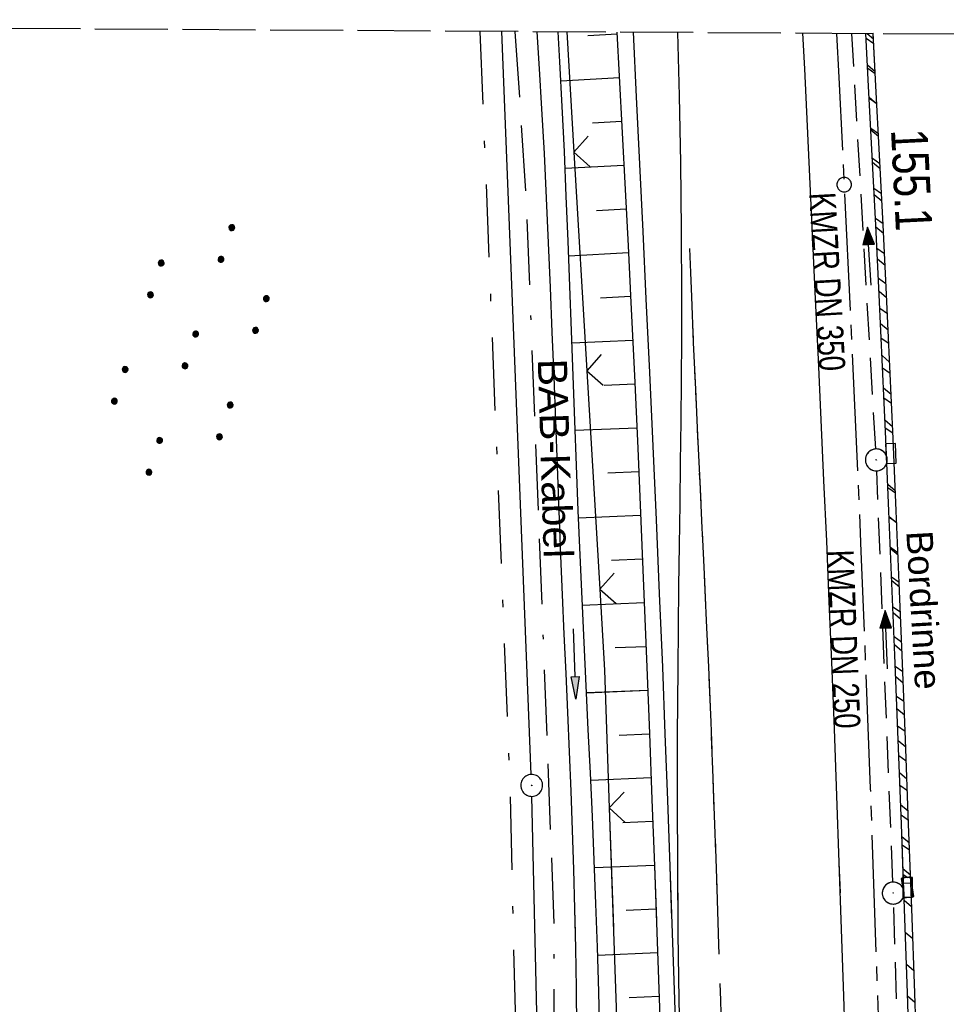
# Model space of a CAD drawing. Extents: x 511022 to 511316, y 469476 to 470403.
# Tile 19 of 21: x 511131 to 511195, y 470335 to 470403. Entities that reach past the tile are written whole.
import ezdxf
from ezdxf.enums import TextEntityAlignment as Align

# ---------------------------------------------------------------- set-up
doc = ezdxf.new("R2010")
doc.units = 0
doc.header["$LTSCALE"] = 10
doc.header["$MEASUREMENT"] = 0
for name, pattern in [('ACAD_ISO16W100', [73, 15, -6.5, 15, -6.5, 15, -7, 1, -7]), ('ACHSE', [5.5, 4, -0.5, 0.5, -0.5]), ('AUSGEZOGEN', [0]), ('LT00', [0]), ('LT05', [0.7, 0.5, -0.2]), ('LT08', [0.42, 0.2, -0.1, 0.02, -0.1]), ('LT14', [0.6, 0.5, -0.1]), ('STRICHLINIE2', [0.375, 0.25, -0.125])]:
    doc.linetypes.add(name, pattern=pattern)
doc.layers.get('0').update_dxf_attribs({"linetype": 'LT00'})
for name, color, linetype in [('-AX-020', 250, 'ACHSE'), ('-Halt-Pfeil', 4, 'LT00'), ('-Haltung', 182, 'STRICHLINIE2'), ('-Haltungsbeschriftung', 182, 'LT00'), ('-ST-20-1', 250, 'LT00'), ('BAB-KABEL', 220, 'ACAD_ISO16W100'), ('BAB-KABEL_TEXT', 221, 'Continuous'), ('DFK_AB_L', 21, 'LT00'), ('DFK_AB_P', 7, 'LT00'), ('DFK_NUTZUNG', 250, 'LT00'), ('GEMEINDEGRENZE', 3, 'LT08'), ('PFEIL', 140, 'AUSGEZOGEN'), ('RINNE_TEXT', 11, 'Continuous'), ('V96_AFBR_BAB', 250, 'LT00'), ('V96_BOESCH', 250, 'LT00'), ('V96_BORDRINNE', 182, 'LT00'), ('V96_BOSCHUNG', 250, 'LT00'), ('V96_GRABEN', 250, 'LT00'), ('V96_KA_PRUF', 182, 'LT00'), ('V96_LD_MARK', 250, 'LT00'), ('V96_LG_MARK', 250, 'LT05'), ('V96_RINNE', 182, 'LT00'), ('V96_SINKK', 182, 'LT00'), ('V96_ZAUN', 40, 'LT00'), ('V97_AFBR_BAB', 250, 'LT00'), ('V97_BOESCH', 250, 'LT00'), ('V97_BORDRINNE', 182, 'LT00'), ('V97_BOSCHUNG', 250, 'LT00'), ('V97_GRABEN', 250, 'LT00'), ('V97_KA_PRUF', 182, 'LT00'), ('V97_LD_MARK', 250, 'LT00'), ('V97_LG_MARK', 250, 'LT05'), ('V97_RINNE', 182, 'LT00'), ('V97_SINKK', 182, 'LT00'), ('V97_ZAUN', 40, 'LT00')]:
    doc.layers.add(name, color=color, linetype=linetype)
doc.layers.add('-BLATT_97-RAND', color=7, linetype='LT14', plot=False)
doc.styles.add('Arial', font='ARIAL.TTF')
doc.styles.add('Beschrift', font='ARIAL.TTF')
doc.styles.add('Haltungsbeschriftung', font='ARIAL.TTF', dxfattribs={"width": 0.75})

# ---------------------------------------------------------------- blocks, each defined once
blk = doc.blocks.new('SYMB0003')
at = {"color": 0, "linetype": 'ByBlock'}
for p, q in [((-0.015712, 0), (0.010166, 0.012015)), ((0, -0.021257), (-0.015712, 0)), ((0.010166, 0.012015), (0, -0.021257))]:
    blk.add_line(p, q, dxfattribs=at)
for points in [[(-0.031395, 0.499013), (-0.093691, 0.491144), (-0.154509, 0.475528), (-0.21289, 0.452414), (-0.267913, 0.422164), (-0.318712, 0.385257), (-0.364484, 0.342274), (-0.404509, 0.293893), (-0.438154, 0.240877), (-0.464888, 0.184062), (-0.484292, 0.124345), (-0.496058, 0.062667), (-0.5, 0)], [(0.5, 0), (0.496057, 0.062667), (0.484292, 0.124345), (0.464888, 0.184062), (0.438153, 0.240877), (0.404509, 0.293893), (0.364484, 0.342274), (0.318712, 0.385257), (0.267913, 0.422164), (0.21289, 0.452414), (0.154509, 0.475528), (0.093691, 0.491144), (0.031395, 0.499013), (-0.031395, 0.499013)], [(-0.5, 0), (-0.496058, -0.062667), (-0.484292, -0.124345), (-0.464888, -0.184062), (-0.438154, -0.240877), (-0.404509, -0.293893), (-0.364485, -0.342274), (-0.318712, -0.385257), (-0.267914, -0.422164), (-0.21289, -0.452414), (-0.154509, -0.475529), (-0.093691, -0.491144), (-0.031395, -0.499014), (0.031395, -0.499014)], [(0.031395, -0.499014), (0.093691, -0.491144), (0.154509, -0.475529), (0.21289, -0.452414), (0.267914, -0.422164), (0.318712, -0.385257), (0.364485, -0.342274), (0.404509, -0.293893), (0.438154, -0.240877), (0.464889, -0.184062), (0.484292, -0.124345), (0.496058, -0.062667), (0.5, 0)]]:
    blk.add_lwpolyline(points, dxfattribs=at)
blk = doc.blocks.new('SYMB0002')
at = {"color": 0, "linetype": 'ByBlock'}
for points in [[(-0.031395, 0.499013), (-0.093691, 0.491144), (-0.154509, 0.475528), (-0.21289, 0.452414), (-0.267913, 0.422164), (-0.318712, 0.385257), (-0.364484, 0.342274), (-0.404509, 0.293893), (-0.438154, 0.240877), (-0.464888, 0.184062), (-0.484292, 0.124345), (-0.496058, 0.062667), (-0.5, 0)], [(-0.5, 0), (-0.496058, -0.062667), (-0.484292, -0.124345), (-0.464888, -0.184062), (-0.438154, -0.240877), (-0.404509, -0.293893), (-0.364485, -0.342274), (-0.318712, -0.385257), (-0.267914, -0.422164), (-0.21289, -0.452414), (-0.154509, -0.475529), (-0.093691, -0.491144), (-0.031395, -0.499014), (0.031395, -0.499014)], [(0.5, 0), (0.496057, 0.062667), (0.484292, 0.124345), (0.464888, 0.184062), (0.438153, 0.240877), (0.404509, 0.293893), (0.364484, 0.342274), (0.318712, 0.385257), (0.267913, 0.422164), (0.21289, 0.452414), (0.154509, 0.475528), (0.093691, 0.491144), (0.031395, 0.499013), (-0.031395, 0.499013)], [(0.031395, -0.499014), (0.093691, -0.491144), (0.154509, -0.475529), (0.21289, -0.452414), (0.267914, -0.422164), (0.318712, -0.385257), (0.364485, -0.342274), (0.404509, -0.293893), (0.438154, -0.240877), (0.464889, -0.184062), (0.484292, -0.124345), (0.496058, -0.062667), (0.5, 0)]]:
    blk.add_lwpolyline(points, dxfattribs=at)
blk = doc.blocks.new('SYMB0652')
at = {"color": 0, "linetype": 'ByBlock'}
blk.add_lwpolyline([(-0.15, -0.075), (0.15, -0.075), (0.15, 0.075), (-0.15, 0.075), (-0.15, -0.075)], dxfattribs=at)
blk = doc.blocks.new('SYMB0024')
at = {"color": 0, "linetype": 'ByBlock'}
for p, q in [((-0.5, 0.5), (0, 0)), ((0, 0), (0.5, 0.5))]:
    blk.add_line(p, q, dxfattribs=at)
blk = doc.blocks.new('Pfreil3')
at = {"layer": 'PFEIL'}
blk.add_hatch(color=256, dxfattribs=at).paths.add_polyline_path([(-1.549, 0.273), (-1.549, -0.273), (0, 0)])
for p, q in [((-1.549, 0), (-4.831, 0)), ((-1.549, -0.273), (-1.549, 0.273)), ((-1.549, 0.273), (0, 0)), ((0, 0), (-1.549, -0.273))]:
    blk.add_line(p, q, dxfattribs=at)
blk = doc.blocks.new('SYMB7110')
at = {"color": 0, "linetype": 'ByBlock'}
for p, q in [((-0.515, 0.392919), (-0.515, 0.367081)), ((-0.51, 0.362895), (-0.51, 0.397105)), ((-0.505, 0.399164), (-0.505, 0.360836)), ((-0.5, 0.360204), (-0.5, 0.399796)), ((-0.495, 0.399164), (-0.495, 0.360836)), ((-0.49, 0.362895), (-0.49, 0.397105)), ((-0.485, 0.392919), (-0.485, 0.367081)), ((-0.48, 0.379874), (-0.48, 0.380145)), ((-0.285, 0.392919), (-0.285, 0.367081)), ((-0.28, 0.362895), (-0.28, 0.397105)), ((-0.275, 0.399164), (-0.275, 0.360836)), ((-0.27, 0.360204), (-0.27, 0.399796)), ((-0.265, 0.399164), (-0.265, 0.360836)), ((-0.26, 0.362895), (-0.26, 0.397105)), ((-0.255, 0.392919), (-0.255, 0.367081)), ((-0.25, 0.379874), (-0.25, 0.380146)), ((0.255, 0.392919), (0.255, 0.367081)), ((0.26, 0.362895), (0.26, 0.397105)), ((0.265, 0.399164), (0.265, 0.360836)), ((0.27, 0.360204), (0.27, 0.399796)), ((0.275, 0.399164), (0.275, 0.360836)), ((0.28, 0.362895), (0.28, 0.397105)), ((0.285, 0.392919), (0.285, 0.367081)), ((0.29, 0.379874), (0.29, 0.380145)), ((0.485, 0.392919), (0.485, 0.367081)), ((0.49, 0.362895), (0.49, 0.397105)), ((0.495, 0.399164), (0.495, 0.360836)), ((0.5, 0.360204), (0.5, 0.399796)), ((0.505, 0.399164), (0.505, 0.360836)), ((0.51, 0.362895), (0.51, 0.397105)), ((0.515, 0.392919), (0.515, 0.367081)), ((0.52, 0.379874), (0.52, 0.380146)), ((-0.9, 0.012919), (-0.9, -0.012919)), ((-0.895, -0.017106), (-0.895, 0.017105)), ((-0.89, 0.019164), (-0.89, -0.019164)), ((-0.885, -0.019797), (-0.885, 0.019796)), ((-0.88, 0.019164), (-0.88, -0.019164)), ((-0.875, -0.017106), (-0.875, 0.017105)), ((-0.87, 0.012919), (-0.87, -0.012919)), ((-0.865, -0.000126), (-0.865, 0.000145)), ((-0.67, 0.012919), (-0.67, -0.012919)), ((-0.665, -0.017106), (-0.665, 0.017105)), ((-0.66, 0.019164), (-0.66, -0.019164)), ((-0.655, -0.019797), (-0.655, 0.019796)), ((-0.65, 0.019164), (-0.65, -0.019164)), ((-0.645, -0.017106), (-0.645, 0.017105)), ((-0.64, 0.012919), (-0.64, -0.012919)), ((-0.635, -0.000126), (-0.635, 0.000145)), ((-0.13, 0.012919), (-0.13, -0.012919)), ((-0.125, -0.017105), (-0.125, 0.017105)), ((-0.12, 0.019164), (-0.12, -0.019164)), ((-0.115, -0.019796), (-0.115, 0.019796)), ((-0.11, 0.019164), (-0.11, -0.019164)), ((-0.105, -0.017105), (-0.105, 0.017105)), ((-0.1, 0.012919), (-0.1, -0.012919)), ((-0.095, -0.000126), (-0.095, 0.000146)), ((0.1, 0.012919), (0.1, -0.012919)), ((0.105, -0.017105), (0.105, 0.017105)), ((0.11, 0.019164), (0.11, -0.019164)), ((0.115, -0.019796), (0.115, 0.019796)), ((0.12, 0.019164), (0.12, -0.019164)), ((0.125, -0.017105), (0.125, 0.017105)), ((0.13, 0.012919), (0.13, -0.012919)), ((0.135, -0.000126), (0.135, 0.000146)), ((0.64, 0.012919), (0.64, -0.012919)), ((0.645, -0.017105), (0.645, 0.017105)), ((0.65, 0.019164), (0.65, -0.019164)), ((0.655, -0.019796), (0.655, 0.019796)), ((0.66, 0.019164), (0.66, -0.019164)), ((0.665, -0.017105), (0.665, 0.017105)), ((0.67, 0.012919), (0.67, -0.012919)), ((0.675, -0.000126), (0.675, 0.000146)), ((0.87, 0.012919), (0.87, -0.012919)), ((0.875, -0.017105), (0.875, 0.017105)), ((0.88, 0.019164), (0.88, -0.019164)), ((0.885, -0.019796), (0.885, 0.019796)), ((0.89, 0.019164), (0.89, -0.019164)), ((0.895, -0.017105), (0.895, 0.017105)), ((0.9, 0.012919), (0.9, -0.012919)), ((0.905, -0.000126), (0.905, 0.000146)), ((-0.515, -0.367081), (-0.515, -0.392919)), ((-0.51, -0.397105), (-0.51, -0.362895)), ((-0.505, -0.360836), (-0.505, -0.399164)), ((-0.5, -0.399796), (-0.5, -0.360204)), ((-0.495, -0.360836), (-0.495, -0.399164)), ((-0.49, -0.397106), (-0.49, -0.362895)), ((-0.485, -0.367081), (-0.485, -0.392919)), ((-0.48, -0.380126), (-0.48, -0.379855)), ((-0.285, -0.367081), (-0.285, -0.392919)), ((-0.28, -0.397105), (-0.28, -0.362895)), ((-0.275, -0.360836), (-0.275, -0.399164)), ((-0.27, -0.399796), (-0.27, -0.360204)), ((-0.265, -0.360836), (-0.265, -0.399164)), ((-0.26, -0.397105), (-0.26, -0.362895)), ((-0.255, -0.367081), (-0.255, -0.392919)), ((-0.25, -0.380126), (-0.25, -0.379855)), ((0.255, -0.367081), (0.255, -0.392919)), ((0.26, -0.397105), (0.26, -0.362895)), ((0.265, -0.360836), (0.265, -0.399164)), ((0.27, -0.399796), (0.27, -0.360204)), ((0.275, -0.360836), (0.275, -0.399164)), ((0.28, -0.397105), (0.28, -0.362895)), ((0.285, -0.367081), (0.285, -0.392919)), ((0.29, -0.380126), (0.29, -0.379855)), ((0.485, -0.367081), (0.485, -0.392919)), ((0.49, -0.397105), (0.49, -0.362895)), ((0.495, -0.360836), (0.495, -0.399164)), ((0.5, -0.399796), (0.5, -0.360204)), ((0.505, -0.360836), (0.505, -0.399164)), ((0.51, -0.397105), (0.51, -0.362895)), ((0.515, -0.367081), (0.515, -0.392919)), ((0.52, -0.380126), (0.52, -0.379855))]:
    blk.add_line(p, q, dxfattribs=at)
for points in [[(-0.48, 0.38), (-0.481981, 0.388678), (-0.48753, 0.395637), (-0.49555, 0.399499), (-0.50445, 0.399499), (-0.51247, 0.395637), (-0.518019, 0.388678), (-0.52, 0.38), (-0.518019, 0.371322), (-0.51247, 0.364363), (-0.50445, 0.360501), (-0.49555, 0.360501), (-0.48753, 0.364363), (-0.481981, 0.371322), (-0.48, 0.38)], [(-0.25, 0.38), (-0.251981, 0.388678), (-0.25753, 0.395637), (-0.26555, 0.399499), (-0.27445, 0.399499), (-0.28247, 0.395637), (-0.288019, 0.388678), (-0.29, 0.38), (-0.288019, 0.371322), (-0.28247, 0.364363), (-0.27445, 0.360501), (-0.26555, 0.360501), (-0.25753, 0.364363), (-0.251981, 0.371322), (-0.25, 0.38)], [(0.29, 0.38), (0.288019, 0.388678), (0.28247, 0.395637), (0.27445, 0.399499), (0.26555, 0.399499), (0.25753, 0.395637), (0.251981, 0.388678), (0.25, 0.38), (0.251981, 0.371322), (0.25753, 0.364363), (0.26555, 0.360501), (0.27445, 0.360501), (0.28247, 0.364363), (0.288019, 0.371322), (0.29, 0.38)], [(0.52, 0.38), (0.518019, 0.388678), (0.51247, 0.395637), (0.50445, 0.399499), (0.495549, 0.399499), (0.48753, 0.395637), (0.481981, 0.388678), (0.48, 0.38), (0.481981, 0.371322), (0.48753, 0.364363), (0.495549, 0.360501), (0.50445, 0.360501), (0.51247, 0.364363), (0.518019, 0.371322), (0.52, 0.38)], [(-0.865, 0), (-0.866981, 0.008678), (-0.87253, 0.015637), (-0.88055, 0.019498), (-0.88945, 0.019498), (-0.89747, 0.015637), (-0.903019, 0.008678), (-0.905, 0)], [(-0.905, 0), (-0.903019, -0.008678), (-0.89747, -0.015637), (-0.88945, -0.019499), (-0.88055, -0.019499), (-0.87253, -0.015637), (-0.866981, -0.008678), (-0.865, 0)], [(-0.635, 0), (-0.636981, 0.008678), (-0.64253, 0.015637), (-0.65055, 0.019498), (-0.65945, 0.019498), (-0.66747, 0.015637), (-0.673019, 0.008678), (-0.675, 0)], [(-0.675, 0), (-0.673019, -0.008678), (-0.66747, -0.015637), (-0.65945, -0.019499), (-0.65055, -0.019499), (-0.64253, -0.015637), (-0.636981, -0.008678), (-0.635, 0)], [(-0.095, 0), (-0.096981, 0.008678), (-0.10253, 0.015637), (-0.11055, 0.019499), (-0.11945, 0.019499), (-0.12747, 0.015637), (-0.133019, 0.008678), (-0.135, 0)], [(-0.135, 0), (-0.133019, -0.008678), (-0.12747, -0.015637), (-0.11945, -0.019499), (-0.11055, -0.019499), (-0.10253, -0.015637), (-0.096981, -0.008678), (-0.095, 0)], [(0.135, 0), (0.133019, 0.008678), (0.12747, 0.015637), (0.11945, 0.019499), (0.11055, 0.019499), (0.10253, 0.015637), (0.096981, 0.008678), (0.095, 0)], [(0.095, 0), (0.096981, -0.008678), (0.10253, -0.015637), (0.11055, -0.019499), (0.11945, -0.019499), (0.12747, -0.015637), (0.133019, -0.008678), (0.135, 0)], [(0.675, 0), (0.673019, 0.008678), (0.66747, 0.015637), (0.65945, 0.019499), (0.65055, 0.019499), (0.64253, 0.015637), (0.636981, 0.008678), (0.635, 0)], [(0.635, 0), (0.636981, -0.008678), (0.64253, -0.015637), (0.65055, -0.019499), (0.65945, -0.019499), (0.66747, -0.015637), (0.673019, -0.008678), (0.675, 0)], [(0.905, 0), (0.903019, 0.008678), (0.89747, 0.015637), (0.88945, 0.019499), (0.88055, 0.019499), (0.87253, 0.015637), (0.866981, 0.008678), (0.865, 0)], [(0.865, 0), (0.866981, -0.008678), (0.87253, -0.015637), (0.88055, -0.019499), (0.88945, -0.019499), (0.89747, -0.015637), (0.903019, -0.008678), (0.905, 0)], [(-0.48, -0.38), (-0.481981, -0.371322), (-0.48753, -0.364363), (-0.49555, -0.360501), (-0.50445, -0.360501), (-0.51247, -0.364363), (-0.518019, -0.371322), (-0.52, -0.38), (-0.518019, -0.388678), (-0.51247, -0.395637), (-0.50445, -0.399499), (-0.49555, -0.399499), (-0.48753, -0.395637), (-0.481981, -0.388678), (-0.48, -0.38)], [(-0.25, -0.38), (-0.251981, -0.371322), (-0.25753, -0.364363), (-0.26555, -0.360501), (-0.27445, -0.360501), (-0.28247, -0.364363), (-0.288019, -0.371322), (-0.29, -0.38), (-0.288019, -0.388678), (-0.28247, -0.395637), (-0.27445, -0.399499), (-0.26555, -0.399499), (-0.25753, -0.395637), (-0.251981, -0.388678), (-0.25, -0.38)], [(0.29, -0.38), (0.288019, -0.371322), (0.28247, -0.364363), (0.27445, -0.360501), (0.26555, -0.360501), (0.25753, -0.364363), (0.251981, -0.371322), (0.25, -0.38), (0.251981, -0.388678), (0.25753, -0.395637), (0.26555, -0.399499), (0.27445, -0.399499), (0.28247, -0.395637), (0.288019, -0.388678), (0.29, -0.38)], [(0.52, -0.38), (0.518019, -0.371322), (0.51247, -0.364363), (0.50445, -0.360501), (0.495549, -0.360501), (0.48753, -0.364363), (0.481981, -0.371322), (0.48, -0.38), (0.481981, -0.388678), (0.48753, -0.395637), (0.495549, -0.399499), (0.50445, -0.399499), (0.51247, -0.395637), (0.518019, -0.388678), (0.52, -0.38)]]:
    blk.add_lwpolyline(points, dxfattribs=at)
blk = doc.blocks.new('SYMB0070')
at = {"color": 0, "linetype": 'ByBlock'}
for p, q in [((-0.5, 0), (0.2, 0)), ((0.5, 0), (0.2, 0.1)), ((0.2, 0.1), (0.2, 0)), ((0.468, 0), (0.21, 0.086)), ((0.21, 0.086), (0.21, -0.086)), ((0.21, -0.086), (0.468, 0)), ((0.22, -0.072), (0.437, 0)), ((0.23, -0.058), (0.405, 0)), ((0.24, -0.045), (0.374, 0)), ((0.342, 0), (0.25, 0.031)), ((0.25, 0.031), (0.25, -0.031)), ((0.25, -0.031), (0.342, 0)), ((0.26, -0.017), (0.31, 0)), ((0.27, -0.003), (0.279, 0))]:
    blk.add_line(p, q, dxfattribs=at)
for points in [[(0.2, 0), (0.2, -0.1), (0.5, 0)], [(0.437, 0), (0.22, 0.072), (0.22, -0.072)], [(0.405, 0), (0.23, 0.058), (0.23, -0.058)], [(0.374, 0), (0.24, 0.045), (0.24, -0.045)], [(0.31, 0), (0.26, 0.017), (0.26, -0.017)], [(0.279, 0), (0.27, 0.003), (0.27, -0.003)]]:
    blk.add_lwpolyline(points, dxfattribs=at)

msp = doc.modelspace()

# ---------------------------------------------------------------- hatches: boundary and pattern name
at = {"layer": 'V96_BORDRINNE'}
h = msp.add_hatch(dxfattribs=at)
h.set_pattern_fill('ANSI31', color=256, scale=13, angle=280, style=0)
h.paths.add_polyline_path([(511190.156, 470393.678), (511189.908, 470398.443), (511189.67, 470402.946), (511189.17, 470402.92), (511189.409, 470398.417), (511189.656, 470393.652), (511189.897, 470388.887), (511190.129, 470384.121), (511190.36, 470379.179), (511190.582, 470374.236), (511190.596, 470373.901), (511191.096, 470373.921), (511191.082, 470374.258), (511190.86, 470379.202), (511190.628, 470384.145), (511190.396, 470388.912)])
h = msp.add_hatch(dxfattribs=at)
h.set_pattern_fill('ANSI31', color=256, scale=13, angle=280, style=0)
h.paths.add_polyline_path([(511191.501, 470364.37), (511191.295, 470369.314), (511191.154, 470372.572), (511190.655, 470372.553), (511190.796, 470369.293), (511191.002, 470364.35), (511191.202, 470359.406), (511191.43, 470353.616), (511191.649, 470347.825), (511191.783, 470344.157), (511192.283, 470344.181), (511192.149, 470347.844), (511191.929, 470353.635), (511191.702, 470359.426)])
at = {"layer": 'V97_BORDRINNE'}
h = msp.add_hatch(dxfattribs=at)
h.set_pattern_fill('ANSI31', color=256, scale=13, angle=275, style=0)
h.paths.add_polyline_path([(511189.908, 470398.443), (511189.718, 470402.042), (511189.218, 470402.016), (511189.409, 470398.417), (511189.656, 470393.652), (511189.897, 470388.887), (511190.129, 470384.121), (511190.36, 470379.179), (511190.582, 470374.236), (511190.597, 470373.901), (511191.096, 470373.921), (511191.082, 470374.258), (511190.86, 470379.202), (511190.628, 470384.145), (511190.396, 470388.911), (511190.156, 470393.678)])
h.paths.add_polyline_path([(511191.295, 470369.314), (511191.154, 470372.572), (511190.655, 470372.552), (511190.796, 470369.293), (511191.002, 470364.35), (511191.202, 470359.406), (511191.43, 470353.616), (511191.649, 470347.825), (511191.783, 470344.169), (511192.283, 470344.171), (511192.149, 470347.844), (511191.929, 470353.635), (511191.702, 470359.426), (511191.501, 470364.37)])
h = msp.add_hatch(dxfattribs=at)
h.set_pattern_fill('ANSI31', color=256, scale=13, angle=275, style=0)
h.paths.add_polyline_path([(511192.562, 470336.26), (511192.36, 470342.052), (511192.332, 470342.821), (511191.832, 470342.819), (511191.86, 470342.034), (511192.062, 470336.243), (511192.343, 470327.637), (511192.6, 470319.03), (511192.743, 470313.762), (511193.242, 470313.773), (511193.1, 470319.045), (511192.842, 470327.653)])
h.paths.add_polyline_path([(511193.333, 470310.436), (511193.279, 470312.424), (511192.779, 470312.412), (511192.833, 470310.423), (511192.984, 470304.329), (511193.123, 470298.234), (511193.25, 470292.139), (511193.368, 470286.044), (511193.569, 470274.189), (511193.608, 470271.308), (511194.108, 470271.313), (511194.069, 470274.197), (511193.868, 470286.053), (511193.75, 470292.149), (511193.622, 470298.245), (511193.483, 470304.341)])

# ---------------------------------------------------------------- linework, layer by layer
at = {"layer": '-AX-020', "ltscale": 0.2, "flags": 128}
msp.add_lwpolyline([(511187.198, 470402.028), (511187.362, 470399.013), (511188.162, 470382.774), (511188.882, 470366.532), (511189.522, 470350.286), (511190.082, 470334.037), (511190.563, 470317.786), (511190.963, 470301.532), (511191.284, 470285.277), (511191.524, 470269.02), (511191.684, 470252.763), (511191.765, 470236.505), (511191.765, 470220.247), (511191.686, 470203.988), (511191.526, 470187.731), (511191.287, 470171.474), (511191.243, 470169.007), (511190.912, 470152.752), (511190.504, 470136.499), (511190.023, 470120.247), (511189.472, 470103.998), (511188.854, 470087.752), (511188.173, 470071.508), (511187.432, 470055.266), (511186.634, 470039.027), (511185.783, 470022.791), (511184.882, 470006.558), (511183.935, 469990.327), (511182.944, 469974.099), (511181.913, 469957.873), (511180.846, 469941.65), (511179.745, 469925.429), (511178.614, 469909.21), (511177.457, 469892.993), (511176.276, 469876.777), (511175.075, 469860.563), (511173.858, 469844.35), (511172.627, 469828.139), (511171.386, 469811.927), (511170.138, 469795.717), (511168.847, 469778.991), (511145.547, 469477.259)], dxfattribs=at)
at = {"layer": '-BLATT_97-RAND'}
msp.add_lwpolyline([(511028.395, 470402.973), (511022.888, 469477.989), (511309.883, 469476.281), (511315.39, 470401.264), (511028.395, 470402.973)], dxfattribs=at)
at = {"layer": '-Haltung'}
for p, q in [((511189.891, 470373.549, 359.872), (511188.256, 470402.021, 359.872)), ((511191.063, 470343.859, 359.872), (511189.963, 470372.051, 359.872)), ((511192.022, 470313.383), (511191.115, 470342.36))]:
    msp.add_line(p, q, dxfattribs=at)
at = {"layer": 'BAB-KABEL', "ltscale": 0.03, "flags": 128}
msp.add_lwpolyline([(511165.171, 470402.159), (511165.944, 470390.621), (511167.842, 470340.945), (511167.805, 470291.237), (511167.773, 470272.425), (511169.192, 470243.962), (511168.974, 470223.344), (511163.734, 470203.872), (511151.457, 470170.118), (511152.401, 470145.764), (511161.627, 470107.325), (511162.261, 470078.654), (511157.084, 470021.39), (511153.973, 469975.779), (511150.229, 469924.108), (511146.614, 469878.373), (511141.044, 469826.728), (511133.852, 469745.039), (511131.815, 469700.017), (511128.932, 469655.166), (511125.194, 469595.287), (511130.663, 469554.69), (511130.405, 469544.669), (511121.691, 469477.401)], dxfattribs=at)
at = {"layer": 'DFK_AB_L'}
for p, q in [((511166.291, 470351.239), (511164.278, 470402.164)), ((511168.153, 470271.569), (511166.338, 470349.741))]:
    msp.add_line(p, q, dxfattribs=at)
at = {"layer": 'GEMEINDEGRENZE', "ltscale": 2.5, "flags": 128}
msp.add_lwpolyline([(511162.776, 470402.173), (511164.821, 470350.443), (511166.669, 470270.846), (511166.453, 470267.098), (511165.49, 470250.904), (511211.872, 470276.828), (511215.068, 470277.399), (511230.272, 470286.052), (511244.812, 470306.638), (511252.383, 470313.245), (511262.855, 470316.8), (511312.508, 470322.831), (511314.927, 470323.416)], dxfattribs=at)
at = {"layer": 'V96_AFBR_BAB', "elevation": 359.872}
for points in [[(511175.932, 470341.372), (511175.809, 470344.923), (511175.645, 470349.48), (511175.473, 470354.036), (511175.294, 470358.592), (511175.085, 470363.644), (511174.867, 470368.695), (511174.641, 470373.746), (511174.41, 470378.797), (511174.174, 470383.848), (511173.956, 470388.459), (511173.735, 470393.07), (511173.509, 470397.68), (511173.285, 470402.11)], [(511184.878, 470402.041), (511185.001, 470399.607), (511185.193, 470395.666), (511185.382, 470391.724), (511185.566, 470387.782), (511185.75, 470383.84), (511185.943, 470379.69), (511186.135, 470375.54), (511186.324, 470371.39), (511186.509, 470367.239), (511186.688, 470363.089), (511186.86, 470358.938), (511187.04, 470354.361), (511187.212, 470349.783), (511187.375, 470345.205), (511187.447, 470343.134)]]:
    msp.add_lwpolyline(points, dxfattribs=at)
at = {"layer": 'V96_BOESCH', "elevation": 359.872}
msp.add_lwpolyline([(511172.159, 470402.117), (511172.32, 470399.091), (511172.526, 470395.216), (511172.728, 470391.341), (511172.926, 470387.466), (511173.119, 470383.59), (511173.357, 470378.593), (511173.584, 470373.595), (511173.801, 470368.597), (511174.009, 470363.598), (511174.209, 470358.599), (511174.385, 470354.057), (511174.556, 470349.515), (511174.724, 470344.973), (511174.862, 470341.208)], dxfattribs=at)
at = {"layer": 'V96_BORDRINNE'}
msp.add_line((511191.796, 470343.8, 359.872), (511192.296, 470343.818, 359.872), dxfattribs=at)
at = {"layer": 'V96_BOSCHUNG'}
for p, q in [((511172.167, 470401.978, 359.872), (511170.158, 470401.867, 359.872)), ((511172.326, 470398.982, 359.872), (511168.316, 470398.761, 359.872)), ((511172.485, 470395.986, 359.872), (511170.477, 470395.875, 359.872)), ((511172.642, 470392.99, 359.872), (511168.609, 470392.768, 359.872)), ((511172.797, 470389.994, 359.872), (511170.768, 470389.882, 359.872)), ((511172.95, 470386.998, 359.872), (511168.858, 470386.772, 359.872)), ((511173.099, 470383.993, 359.872), (511171.035, 470383.888, 359.872)), ((511173.244, 470380.987, 359.872), (511169.081, 470380.795, 359.872)), ((511173.385, 470377.981, 359.872), (511171.287, 470377.893, 359.872)), ((511173.522, 470374.984, 359.872), (511169.298, 470374.808, 359.872)), ((511173.655, 470371.987, 359.872), (511171.532, 470371.898, 359.872)), ((511173.784, 470368.99, 359.872), (511169.528, 470368.812, 359.872)), ((511173.91, 470365.993, 359.872), (511171.782, 470365.904, 359.872)), ((511174.034, 470362.995, 359.872), (511169.788, 470362.818, 359.872)), ((511174.154, 470359.998, 359.872), (511172.042, 470359.909, 359.872)), ((511174.271, 470357, 359.872), (511170.074, 470356.824, 359.872)), ((511174.387, 470354.002, 359.872), (511172.303, 470353.915, 359.872)), ((511174.5, 470351.004, 359.872), (511170.361, 470350.831, 359.872)), ((511174.612, 470348.006, 359.872), (511172.555, 470347.92, 359.872)), ((511174.723, 470345.008, 359.872), (511170.625, 470344.837, 359.872)), ((511174.833, 470342.01, 359.872), (511172.786, 470341.925, 359.872))]:
    msp.add_line(p, q, dxfattribs=at)
at = {"layer": 'V96_GRABEN', "elevation": 359.872}
for points in [[(511166.67, 470402.15), (511166.833, 470399.608), (511166.998, 470396.856), (511167.165, 470393.796), (511167.318, 470390.736), (511167.457, 470387.675), (511167.586, 470384.613), (511167.708, 470381.551), (511167.825, 470378.488), (511167.94, 470375.425), (511168.055, 470372.362), (511168.173, 470369.3), (511168.296, 470366.237), (511168.41, 470363.548), (511168.528, 470360.858), (511168.648, 470358.169), (511168.766, 470355.48), (511168.881, 470352.791), (511168.99, 470350.102), (511169.09, 470347.413), (511169.18, 470344.723), (511169.256, 470342.033), (511169.293, 470340.355)], [(511170.782, 470340.583), (511170.72, 470342.383), (511170.603, 470345.368), (511170.475, 470348.353), (511170.338, 470351.338), (511170.195, 470354.323), (511170.051, 470357.307), (511169.907, 470360.292), (511169.767, 470363.277), (511169.634, 470366.262), (511169.506, 470369.337), (511169.387, 470372.413), (511169.273, 470375.489), (511169.161, 470378.565), (511169.05, 470381.641), (511168.936, 470384.717), (511168.818, 470387.792), (511168.692, 470390.867), (511168.556, 470393.942), (511168.407, 470397.016), (511168.244, 470400.094), (511168.126, 470402.141)]]:
    msp.add_lwpolyline(points, dxfattribs=at)
at = {"layer": 'V96_LD_MARK', "elevation": 359.872}
msp.add_lwpolyline([(511176.352, 470341.436), (511176.322, 470344.872), (511176.307, 470349.408), (511176.316, 470353.943), (511176.346, 470358.479), (511176.375, 470361.308), (511176.409, 470364.137), (511176.447, 470366.966), (511176.485, 470369.795), (511176.522, 470372.624), (511176.555, 470375.453), (511176.582, 470378.282), (511176.601, 470381.111), (511176.609, 470383.94), (511176.595, 470388.549), (511176.545, 470393.157), (511176.457, 470397.765), (511176.337, 470402.092)], dxfattribs=at)
at = {"layer": 'V96_LG_MARK', "elevation": 359.872, "flags": 128}
msp.add_lwpolyline([(511179.072, 470341.852), (511179.021, 470343.393), (511178.891, 470347.201), (511178.753, 470351.008), (511178.606, 470354.815), (511178.448, 470358.621), (511178.307, 470361.792), (511178.158, 470364.962), (511178.006, 470368.133), (511177.853, 470371.303), (511177.702, 470374.473), (511177.555, 470377.644), (511177.416, 470380.815), (511177.286, 470383.986), (511177.223, 470385.636), (511177.162, 470387.285)], dxfattribs=at)
at = {"layer": 'V96_RINNE', "elevation": 359.872}
for points in [[(511191.796, 470343.8), (511191.649, 470347.825), (511191.43, 470353.616), (511191.202, 470359.406), (511191.002, 470364.35), (511190.796, 470369.293), (511190.582, 470374.236), (511190.36, 470379.179), (511190.129, 470384.121), (511189.897, 470388.887), (511189.656, 470393.652), (511189.409, 470398.417), (511189.218, 470402.016)], [(511192.296, 470343.818), (511192.149, 470347.844), (511191.929, 470353.635), (511191.702, 470359.426), (511191.501, 470364.37), (511191.295, 470369.314), (511191.082, 470374.258), (511190.86, 470379.202), (511190.628, 470384.145), (511190.396, 470388.912), (511190.156, 470393.678), (511189.908, 470398.443), (511189.719, 470402.013)]]:
    msp.add_lwpolyline(points, dxfattribs=at)
at = {"layer": 'V96_ZAUN'}
for p, q in [((511168.723, 470402.138, 359.872), (511169.212, 470393.884, 359.872)), ((511169.212, 470393.884, 359.872), (511170.099, 470378.91, 359.872)), ((511170.099, 470378.91, 359.872), (511170.986, 470363.937, 359.872)), ((511171.638, 470348.952, 359.872), (511171.919, 470340.757, 359.872))]:
    msp.add_line(p, q, dxfattribs=at)
at = {"layer": 'V96_ZAUN', "elevation": 359.872}
msp.add_lwpolyline([(511170.986, 470363.937), (511171.315, 470358.383), (511171.638, 470348.952)], dxfattribs=at)
at = {"layer": 'V97_AFBR_BAB', "flags": 128}
msp.add_lwpolyline([(511184.878, 470402.041), (511185.001, 470399.607), (511185.193, 470395.666), (511185.382, 470391.724), (511185.567, 470387.782), (511185.75, 470383.84), (511185.943, 470379.69), (511186.135, 470375.54), (511186.324, 470371.39), (511186.509, 470367.239), (511186.688, 470363.089), (511186.86, 470358.938), (511187.04, 470354.361), (511187.212, 470349.783), (511187.375, 470345.205), (511187.533, 470340.627), (511187.686, 470336.048), (511187.855, 470330.86), (511188.019, 470325.671), (511188.176, 470320.483), (511188.326, 470315.294), (511188.468, 470310.105), (511188.67, 470302.02), (511188.85, 470293.934), (511189.009, 470285.848), (511189.145, 470277.975), (511189.261, 470270.101), (511189.358, 470262.227), (511189.466, 470250.421), (511189.529, 470238.615), (511189.548, 470226.28), (511189.519, 470213.945), (511189.475, 470205.948), (511189.409, 470197.951), (511189.322, 470189.954), (511189.24, 470183.82), (511189.143, 470177.686), (511189.031, 470171.552), (511188.902, 470165.419), (511188.811, 470161.485), (511188.714, 470157.551), (511188.612, 470153.617), (511188.508, 470149.683), (511188.401, 470145.75), (511188.294, 470141.816), (511188.181, 470137.628), (511188.066, 470133.44), (511187.949, 470129.251), (511187.828, 470125.063), (511187.7, 470120.876), (511187.564, 470116.688), (511187.421, 470112.546), (511187.27, 470108.405), (511187.114, 470104.264), (511186.955, 470100.122), (511186.795, 470095.981), (511186.637, 470091.84), (511186.488, 470087.861), (511186.34, 470083.881), (511186.192, 470079.902), (511186.041, 470075.922), (511185.886, 470071.943), (511185.725, 470067.964), (511185.555, 470063.95), (511185.377, 470059.937), (511185.194, 470055.923), (511185.008, 470051.91), (511184.818, 470047.897), (511184.627, 470043.884), (511184.431, 470039.776), (511184.235, 470035.669), (511184.036, 470031.561), (511183.833, 470027.454), (511183.626, 470023.347), (511183.412, 470019.24), (511183.159, 470014.535), (511182.897, 470009.831), (511182.628, 470005.126), (511182.354, 470000.423), (511182.076, 469995.719), (511181.71, 469989.607), (511181.339, 469983.496), (511180.962, 469977.385), (511180.579, 469971.274), (511180.205, 469965.42), (511179.827, 469959.566), (511179.444, 469953.712), (511179.059, 469947.859), (511178.739, 469943.02), (511178.418, 469938.182), (511178.093, 469933.343), (511177.764, 469928.505), (511177.43, 469923.667), (511177.079, 469918.682), (511176.723, 469913.697), (511176.361, 469908.713), (511175.996, 469903.729), (511175.629, 469898.745), (511175.018, 469890.493), (511174.403, 469882.242), (511173.787, 469873.99), (511173.333, 469867.92), (511172.878, 469861.85), (511172.419, 469855.78), (511171.957, 469849.71), (511171.586, 469844.88), (511171.213, 469840.05), (511170.839, 469835.219), (511170.466, 469830.389), (511170.094, 469825.559), (511169.734, 469820.848), (511169.376, 469816.136), (511169.018, 469811.424), (511168.66, 469806.713), (511168.3, 469802.001), (511167.922, 469797.08), (511167.542, 469792.16), (511167.161, 469787.24), (511166.779, 469782.319), (511166.398, 469777.399), (511165.91, 469771.07), (511165.422, 469764.741), (511164.934, 469758.413), (511164.444, 469752.084), (511163.97, 469745.998), (511163.492, 469739.912), (511163.013, 469733.827), (511162.532, 469727.741), (511162.146, 469722.86), (511161.76, 469717.98), (511161.375, 469713.099), (511160.993, 469708.218), (511160.614, 469703.337), (511160.249, 469698.597), (511159.887, 469693.858), (511159.525, 469689.118), (511159.163, 469684.379), (511158.798, 469679.639), (511158.468, 469675.386), (511158.135, 469671.134), (511157.801, 469666.881), (511157.468, 469662.628), (511157.136, 469658.376), (511156.806, 469654.123), (511156.43, 469649.229), (511156.058, 469644.334), (511155.687, 469639.439), (511155.315, 469634.545), (511154.942, 469629.65), (511154.562, 469624.712), (511154.18, 469619.774), (511153.796, 469614.836), (511153.411, 469609.899), (511153.026, 469604.961), (511152.408, 469597.004), (511151.792, 469589.047), (511151.177, 469581.089), (511150.538, 469572.812), (511149.899, 469564.536), (511149.263, 469556.259), (511148.782, 469549.977), (511148.301, 469543.694), (511147.82, 469537.412), (511147.338, 469531.13), (511146.821, 469524.425), (511146.303, 469517.721), (511145.784, 469511.017), (511145.267, 469504.312), (511144.802, 469498.257), (511144.338, 469492.202), (511143.873, 469486.148), (511143.407, 469480.093), (511143.187, 469477.273)], dxfattribs=at)
at = {"layer": 'V97_AFBR_BAB'}
msp.add_lwpolyline([(511176.29, 470330.636), (511176.121, 470335.809), (511175.967, 470340.366), (511175.809, 470344.923), (511175.645, 470349.48), (511175.473, 470354.036), (511175.294, 470358.592), (511175.085, 470363.644), (511174.867, 470368.695), (511174.641, 470373.746), (511174.41, 470378.797), (511174.174, 470383.848), (511173.956, 470388.459), (511173.735, 470393.07), (511173.509, 470397.68), (511173.285, 470402.11)], dxfattribs=at)
at = {"layer": 'V97_BOESCH'}
msp.add_lwpolyline([(511172.159, 470402.117), (511172.32, 470399.091), (511172.526, 470395.216), (511172.728, 470391.341), (511172.926, 470387.466), (511173.119, 470383.59), (511173.357, 470378.593), (511173.584, 470373.595), (511173.801, 470368.597), (511174.009, 470363.598), (511174.209, 470358.599), (511174.385, 470354.057), (511174.556, 470349.515), (511174.724, 470344.973), (511174.891, 470340.431), (511175.057, 470335.889), (511175.194, 470332.162)], dxfattribs=at)
at = {"layer": 'V97_BORDRINNE'}
msp.add_line((511189.218, 470402.016), (511189.718, 470402.042), dxfattribs=at)
at = {"layer": 'V97_BOSCHUNG'}
for p, q in [((511172.167, 470401.978), (511170.158, 470401.867)), ((511172.326, 470398.982), (511168.316, 470398.761)), ((511172.485, 470395.986), (511170.477, 470395.875)), ((511172.642, 470392.99), (511168.609, 470392.768)), ((511172.798, 470389.994), (511170.768, 470389.882)), ((511172.95, 470386.998), (511168.858, 470386.772)), ((511173.099, 470383.993), (511171.035, 470383.888)), ((511173.244, 470380.987), (511169.081, 470380.795)), ((511173.385, 470377.981), (511171.287, 470377.893)), ((511173.522, 470374.984), (511169.298, 470374.808)), ((511173.655, 470371.987), (511171.532, 470371.898)), ((511173.784, 470368.99), (511169.528, 470368.812)), ((511173.91, 470365.993), (511171.782, 470365.904)), ((511174.034, 470362.995), (511169.788, 470362.818)), ((511174.154, 470359.998), (511172.042, 470359.909)), ((511174.271, 470357), (511170.074, 470356.825)), ((511174.387, 470354.002), (511172.303, 470353.915)), ((511174.5, 470351.004), (511170.361, 470350.831)), ((511174.612, 470348.006), (511172.555, 470347.92)), ((511174.723, 470345.008), (511170.625, 470344.837)), ((511174.833, 470342.01), (511172.786, 470341.925)), ((511174.943, 470339.012), (511170.84, 470338.841)), ((511175.052, 470336.014), (511172.988, 470335.928))]:
    msp.add_line(p, q, dxfattribs=at)
at = {"layer": 'V97_GRABEN'}
for points in [[(511166.67, 470402.15), (511166.833, 470399.608), (511166.998, 470396.856), (511167.165, 470393.796), (511167.318, 470390.736), (511167.457, 470387.675), (511167.586, 470384.613), (511167.708, 470381.551), (511167.825, 470378.488), (511167.94, 470375.425), (511168.055, 470372.363), (511168.173, 470369.3), (511168.296, 470366.237), (511168.41, 470363.548), (511168.529, 470360.858), (511168.648, 470358.169), (511168.766, 470355.48), (511168.881, 470352.791), (511168.99, 470350.102), (511169.09, 470347.413), (511169.18, 470344.723), (511169.256, 470342.033), (511169.316, 470339.343), (511169.36, 470336.586), (511169.388, 470333.829)], [(511170.983, 470333.267), (511170.911, 470336.332), (511170.823, 470339.397), (511170.72, 470342.383), (511170.603, 470345.368), (511170.475, 470348.353), (511170.338, 470351.338), (511170.195, 470354.323), (511170.051, 470357.307), (511169.907, 470360.292), (511169.767, 470363.277), (511169.634, 470366.262), (511169.506, 470369.337), (511169.387, 470372.413), (511169.273, 470375.489), (511169.161, 470378.565), (511169.05, 470381.641), (511168.936, 470384.717), (511168.818, 470387.792), (511168.692, 470390.867), (511168.556, 470393.942), (511168.407, 470397.016), (511168.244, 470400.094), (511168.126, 470402.141)]]:
    msp.add_lwpolyline(points, dxfattribs=at)
at = {"layer": 'V97_LD_MARK'}
msp.add_lwpolyline([(511176.492, 470332.568), (511176.428, 470335.802), (511176.362, 470340.337), (511176.322, 470344.872), (511176.307, 470349.408), (511176.316, 470353.944), (511176.346, 470358.479), (511176.375, 470361.308), (511176.409, 470364.137), (511176.447, 470366.966), (511176.485, 470369.795), (511176.522, 470372.624), (511176.555, 470375.453), (511176.582, 470378.282), (511176.601, 470381.111), (511176.609, 470383.94), (511176.595, 470388.549), (511176.545, 470393.157), (511176.457, 470397.765), (511176.337, 470402.092)], dxfattribs=at)
at = {"layer": 'V97_LG_MARK', "flags": 128}
msp.add_lwpolyline([(511180.836, 470261.934), (511180.798, 470265.938), (511180.758, 470269.943), (511180.716, 470273.947), (511180.67, 470277.951), (511180.618, 470281.955), (511180.559, 470285.959), (511180.455, 470291.99), (511180.334, 470298.02), (511180.196, 470304.05), (511180.043, 470310.08), (511179.902, 470315.22), (511179.752, 470320.36), (511179.595, 470325.499), (511179.434, 470330.639), (511179.27, 470335.778), (511179.147, 470339.586), (511179.022, 470343.393), (511178.891, 470347.201), (511178.753, 470351.008), (511178.606, 470354.815), (511178.448, 470358.621), (511178.307, 470361.792), (511178.158, 470364.962), (511178.007, 470368.133), (511177.853, 470371.303), (511177.702, 470374.473), (511177.555, 470377.644), (511177.416, 470380.815), (511177.286, 470383.986), (511177.223, 470385.636), (511177.162, 470387.285)], dxfattribs=at)
at = {"layer": 'V97_RINNE'}
for points in [[(511192.343, 470327.637), (511192.062, 470336.243), (511191.86, 470342.034), (511191.649, 470347.825), (511191.43, 470353.616), (511191.202, 470359.406), (511191.002, 470364.35), (511190.796, 470369.293), (511190.582, 470374.236), (511190.36, 470379.179), (511190.129, 470384.121), (511189.897, 470388.887), (511189.656, 470393.652), (511189.409, 470398.417), (511189.218, 470402.016)], [(511192.842, 470327.653), (511192.562, 470336.26), (511192.36, 470342.052), (511192.149, 470347.844), (511191.929, 470353.635), (511191.702, 470359.426), (511191.501, 470364.37), (511191.295, 470369.314), (511191.082, 470374.258), (511190.86, 470379.202), (511190.628, 470384.145), (511190.396, 470388.911), (511190.156, 470393.678), (511189.908, 470398.443), (511189.718, 470402.042)]]:
    msp.add_lwpolyline(points, dxfattribs=at)
at = {"layer": 'V97_ZAUN'}
for p, q in [((511168.723, 470402.138), (511169.212, 470393.884)), ((511169.212, 470393.884), (511170.099, 470378.91)), ((511170.099, 470378.91), (511170.986, 470363.937)), ((511171.638, 470348.952), (511172.152, 470333.961))]:
    msp.add_line(p, q, dxfattribs=at)
msp.add_lwpolyline([(511170.986, 470363.937), (511171.315, 470358.383), (511171.638, 470348.952)], dxfattribs=at)

# ---------------------------------------------------------------- block references
at = {"layer": '-Halt-Pfeil', "yscale": 4, "zscale": 4}
for p, xscale, rotation in [((511189.455, 470386.765, 359.872), 4.000000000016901, 93.28763595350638), ((511190.613, 470360.481, 359.872), 4.000000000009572, 92.2329259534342)]:
    msp.add_blockref('SYMB0070', p, dxfattribs=dict(at, xscale=xscale, rotation=rotation))
at = {"layer": '-ST-20-1', "rotation": 258.929999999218}
msp.add_blockref('SYMB0002', (511187.734, 470391.665), dxfattribs=at)
at = {"layer": 'DFK_AB_P', "xscale": 1.499999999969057, "yscale": 1.5, "zscale": 1.5, "rotation": 251.2881100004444}
msp.add_blockref('SYMB0003', (511166.32, 470350.49), dxfattribs=at)
at = {"layer": 'DFK_NUTZUNG', "xscale": 9.99999999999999, "yscale": 10, "zscale": 10, "rotation": 251.28826}
msp.add_blockref('SYMB7110', (511142.928, 470380.339), dxfattribs=at)
at = {"layer": 'PFEIL', "rotation": 272.0470295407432}
msp.add_blockref('Pfreil3', (511169.354, 470356.402), dxfattribs=at)
at = {"layer": 'V96_KA_PRUF', "xscale": 1.50000000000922, "yscale": 1.50000000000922, "zscale": 1.5, "rotation": 278.7021059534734}
for p in [(511189.934, 470372.8, 359.872), (511191.092, 470343.11, 359.872)]:
    msp.add_blockref('SYMB0003', p, dxfattribs=at)
at = {"layer": 'V96_SINKK', "zscale": 4.5}
for p, xscale, yscale, rotation in [((511190.931, 470373.239, 359.872), 4.500000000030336, 4.500000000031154, 272.2508027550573), ((511192.077, 470343.495, 359.872), 4.500000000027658, 4.500000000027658, 278.7021059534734)]:
    msp.add_blockref('SYMB0652', p, dxfattribs=dict(at, xscale=xscale, yscale=yscale, rotation=rotation))
at = {"layer": 'V96_ZAUN', "yscale": 2.100000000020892, "zscale": 2.100000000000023}
for p, xscale, rotation in [((511169.212, 470393.884, 359.872), 2.099999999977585, 273.389585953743), ((511170.099, 470378.91, 359.872), 2.099999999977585, 273.389585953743), ((511170.986, 470363.937, 359.872), 2.099999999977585, 273.389585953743), ((511171.638, 470348.952, 359.872), 2.100000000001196, 271.9618259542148)]:
    msp.add_blockref('SYMB0024', p, dxfattribs=dict(at, xscale=xscale, rotation=rotation))
at = {"layer": 'V97_KA_PRUF', "xscale": 1.500000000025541, "yscale": 1.500000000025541, "zscale": 1.5, "rotation": 269.6589033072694}
for p in [(511189.934, 470372.8), (511191.092, 470343.11)]:
    msp.add_blockref('SYMB0003', p, dxfattribs=at)
at = {"layer": 'V97_SINKK', "zscale": 4.5}
for p, xscale, yscale, rotation in [((511190.931, 470373.239), 4.500000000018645, 4.500000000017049, 272.3185870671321), ((511192.077, 470343.495), 4.500000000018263, 4.500000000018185, 270.155149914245)]:
    msp.add_blockref('SYMB0652', p, dxfattribs=dict(at, xscale=xscale, yscale=yscale, rotation=rotation))
at = {"layer": 'V97_ZAUN', "yscale": 2.099999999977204, "zscale": 2.1}
for p, xscale, rotation in [((511169.212, 470393.884), 2.099999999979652, 273.3894633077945), ((511170.099, 470378.91), 2.099999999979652, 273.3894633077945), ((511170.986, 470363.937), 2.099999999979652, 273.3894633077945), ((511171.638, 470348.952), 2.100000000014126, 271.9640533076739)]:
    msp.add_blockref('SYMB0024', p, dxfattribs=dict(at, xscale=xscale, rotation=rotation))

# ---------------------------------------------------------------- texts
at = {"layer": '-Haltungsbeschriftung', "style": 'Haltungsbeschriftung', "width": 0.75}
for s, rotation, p in [('KMZR DN 350', 273.28763, (511185.326, 470391.086, 359.872)), ('KMZR DN 250', 272.23293, (511186.573, 470366.608, 359.872))]:
    msp.add_text(s, height=1.8, rotation=rotation, dxfattribs=at).set_placement(p)
at = {"layer": '-ST-20-1', "style": 'Beschrift', "width": 0.8}
msp.add_text('  155.1', height=2.5, rotation=-87.16607, dxfattribs=at).set_placement((511190.86, 470396.975))
at = {"layer": 'BAB-KABEL_TEXT', "style": 'Beschrift'}
msp.add_text('BAB-Kabel', height=2, rotation=271.74615, dxfattribs=at).set_placement((511166.94, 470372.874), align=Align.CENTER)
at = {"layer": 'RINNE_TEXT', "style": 'Arial'}
msp.add_text('Bordrinne', height=1.8, rotation=273.23288, dxfattribs=at).set_placement((511191.986, 470367.899))

doc.saveas('drawing.dxf')
